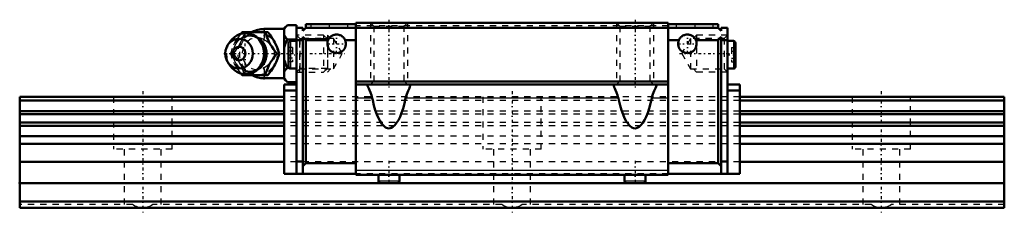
# Model space of a CAD drawing. Header units: millimetres. Extents: x -20 to 140, y -1 to 30.
import ezdxf

# ---------------------------------------------------------------- set-up
doc = ezdxf.new("R2010")
doc.units = ezdxf.units.MM
doc.linetypes.add('Center', pattern=[1.5, 0.45, -0.5, 0.05, -0.5])
doc.linetypes.add('Dashed', pattern=[2, 1, -1])
for name, color, linetype, lineweight in [('2d ConnectionPoints', 7, 'Continuous', 50), ('AM_0', 7, 'Continuous', 50), ('AM_4', 3, 'Continuous', 25), ('AM_5', 3, 'Continuous', 25), ('AM_7', 7, 'Center', 25), ('AM_9', 6, 'Dashed', 25)]:
    doc.layers.add(name, color=color, linetype=linetype, lineweight=lineweight)

# ---------------------------------------------------------------- blocks, each defined once
blk = doc.blocks.new('1_0ocxc1pdlag5rpr1s326mr3qr________0_in_HSR20M2A1SS160LG200BM6F43000_0')
at = {"layer": 'AM_0'}
for p, q in [((23, 29), (19.7, 29)), ((23.5, 29.62), (23, 29.12)), ((23, 29.12), (23, 20.88)), ((23.5, 29.62), (25, 29.62)), ((25, 29.62), (25, 29.2)), ((15.92, 28.19), (16.15, 28.5)), ((16.15, 28.5), (20.33, 28.5)), ((23.5, 27.31), (25, 27.31)), ((14.2, 26.96), (13.84, 26.44)), ((21.77, 25), (22.21, 25)), ((13.84, 23.56), (14.2, 23.04)), ((23.5, 22.69), (23.77, 22.69)), ((16.15, 21.5), (15.92, 21.8)), ((16.15, 21.5), (20.33, 21.5)), ((19.7, 21), (23, 21)), ((23, 20.88), (23.5, 20.38)), ((23.5, 20.38), (25, 20.38))]:
    blk.add_line(p, q, dxfattribs=at)
for points in [[(23.5, 29.62), (23.21, 29.3), (23.1, 29.13), (23, 28.96)], [(19.9, 28.5), (20.08, 27.95), (20.18, 27.67), (20.3, 27.38), (20.48, 26.98), (20.71, 26.55), (20.95, 26.15), (21.22, 25.75), (21.5, 25.37), (21.77, 25)], [(22.21, 25), (22.08, 25.36), (21.95, 25.73), (21.78, 26.13), (21.59, 26.53), (21.44, 26.81), (21.28, 27.09), (21.11, 27.38), (20.93, 27.66), (20.63, 28.09), (20.33, 28.5)], [(23, 27.97), (23.06, 27.86), (23.25, 27.58), (23.5, 27.31)], [(23.5, 27.31), (23.21, 26.67), (23.1, 26.33), (23, 25.99)], [(21.77, 25), (21.37, 24.45), (21.17, 24.17), (20.97, 23.88), (20.72, 23.48), (20.5, 23.05), (20.31, 22.65), (20.15, 22.25), (20.02, 21.87), (19.9, 21.5)], [(20.33, 21.5), (20.6, 21.86), (20.85, 22.23), (21.11, 22.63), (21.35, 23.03), (21.5, 23.31), (21.65, 23.59), (21.78, 23.88), (21.9, 24.16), (22.06, 24.59), (22.21, 25)], [(23, 24.01), (23.06, 23.8), (23.25, 23.24), (23.5, 22.69)], [(23.5, 22.69), (23.21, 22.37), (23.1, 22.2), (23, 22.03)], [(23, 21.04), (23.06, 20.94), (23.25, 20.65), (23.5, 20.38)]]:
    blk.add_lwpolyline(points, dxfattribs=at)
for centre, radius, start, end in [((19.7, 25), 4, 90, 118.6669), ((16.66, 25), 3.3, 270, 90), ((19.7, 25), 4, 241.224, 270)]:
    blk.add_arc(centre, radius, start, end, dxfattribs=at)
for major_axis in [(0, 2.42), (0, -1.12)]:
    blk.add_ellipse((15.65, 25), major_axis=major_axis, ratio=0.927184, dxfattribs=at)
blk.add_ellipse((16.66, 25), major_axis=(0, 3.3), ratio=0.927184, start_param=2.207257, end_param=7.217521, dxfattribs=at)
at = {"layer": 'AM_4'}
for p, q in [((19.7, 29), (19.7, 28.51)), ((19.7, 21.5), (19.7, 21))]:
    blk.add_line(p, q, dxfattribs=at)
blk.add_ellipse((17.47, 25), major_axis=(0, 2.97), ratio=0.927184, start_param=3.499913, end_param=5.924864, dxfattribs=at)
at = {"layer": 'AM_5', "linetype": 'Dashed'}
for p, q in [((25.54, 22), (25.54, 28)), ((30, 27.39), (25.54, 27.39)), ((30, 22.61), (25.54, 22.61))]:
    blk.add_line(p, q, dxfattribs=at)
at = {"layer": 'AM_7'}
for p, q in [((19.7, 20.8), (19.7, 29.2)), ((16.66, 21.54), (16.66, 28.47)), ((13.19, 25), (32.79, 25))]:
    blk.add_line(p, q, dxfattribs=at)
at = {"layer": 'AM_9'}
for p, q in [((19.7, 28.51), (19.7, 21.5)), ((29.39, 28), (25, 28)), ((30, 27.39), (29.39, 28)), ((29.39, 28), (29.39, 22)), ((30, 27.39), (30, 22.61)), ((14.28, 25), (14.71, 25)), ((19.95, 25.03), (19.95, 24.97)), ((23.77, 22.69), (25, 22.69)), ((29.39, 22), (30, 22.61)), ((25, 22), (29.39, 22))]:
    blk.add_line(p, q, dxfattribs=at)
for points in [[(16.58, 28.5), (16.46, 28.14), (16.32, 27.77), (16.16, 27.37), (15.96, 26.97), (15.82, 26.69), (15.66, 26.41), (15.49, 26.12), (15.31, 25.84), (15.01, 25.41), (14.71, 25)], [(18.69, 22.53), (18.59, 22.47), (18.39, 22.36), (18.18, 22.27), (17.96, 22.2), (17.74, 22.15), (17.52, 22.12), (17.29, 22.12), (17.06, 22.13), (16.84, 22.17), (16.62, 22.22), (16.4, 22.3), (16.2, 22.4), (16, 22.52), (15.81, 22.66), (15.63, 22.81), (15.46, 22.98), (15.31, 23.16), (15.18, 23.36), (15.06, 23.57), (14.96, 23.79), (14.87, 24.02), (14.8, 24.26), (14.75, 24.5), (14.73, 24.75), (14.72, 25), (14.72, 25.24), (14.75, 25.49), (14.8, 25.73), (14.87, 25.97), (14.95, 26.2), (15.05, 26.42), (15.17, 26.63), (15.31, 26.82), (15.45, 27.01), (15.62, 27.18), (15.79, 27.33), (15.98, 27.47), (16.18, 27.59), (16.38, 27.69), (16.59, 27.77), (16.81, 27.83), (17.04, 27.87), (17.26, 27.88), (17.49, 27.88), (17.71, 27.85), (17.93, 27.81), (18.15, 27.74), (18.36, 27.65), (18.57, 27.54), (18.7, 27.46)], [(14.98, 26.75), (15.09, 26.95), (15.34, 27.35), (15.6, 27.75), (15.88, 28.13), (15.92, 28.19)], [(18.7, 27.46), (18.76, 27.41), (18.95, 27.27), (19.12, 27.11), (19.28, 26.93), (19.37, 26.8)], [(20.81, 26.38), (20.48, 26.7), (20.08, 27.01), (19.7, 27.25)], [(14.28, 25), (14.4, 25.36), (14.53, 25.74), (14.57, 25.86)], [(21.28, 25.68), (21.09, 26.02), (20.84, 26.35), (20.81, 26.38)], [(20.84, 23.65), (21.1, 23.98), (21.28, 24.32), (21.39, 24.67), (21.42, 25.02), (21.38, 25.37), (21.28, 25.68)], [(14.55, 24.19), (14.53, 24.25), (14.4, 24.63), (14.28, 25)], [(14.71, 25), (14.97, 24.64), (15.23, 24.27), (15.49, 23.87), (15.73, 23.47), (15.88, 23.19), (16.03, 22.91), (16.16, 22.62), (16.28, 22.34), (16.44, 21.91), (16.58, 21.5)], [(15.92, 21.8), (15.88, 21.86), (15.61, 22.24), (15.35, 22.62), (15.1, 23.03), (14.98, 23.25)], [(19.39, 23.22), (19.29, 23.08), (19.13, 22.91), (18.96, 22.74), (18.78, 22.6), (18.69, 22.53)], [(19.7, 22.75), (20.16, 23.04), (20.54, 23.35), (20.84, 23.65)]]:
    blk.add_lwpolyline(points, dxfattribs=at)
blk.add_arc((19.7, 25), 4, 118.6669, 241.224, dxfattribs=at)
for centre, major_axis in [((17.2, 25), (0, -2.97)), ((18.68, 25), (0, -3.44))]:
    blk.add_ellipse(centre, major_axis=major_axis, ratio=0.927184, dxfattribs=at)
for centre, major_axis, start_param, end_param in [((17.47, 25), (0, 2.97), 5.924864, 7.27285), ((18.55, 25), (0, -2.57), 2.639469, 6.785309), ((16.66, 25), (0, 3.3), 0.934336, 2.207257), ((17.47, 25), (0, 2.97), 2.159001, 3.499913)]:
    blk.add_ellipse(centre, major_axis=major_axis, ratio=0.927184, start_param=start_param, end_param=end_param, dxfattribs=at)
blk = doc.blocks.new('2_HSR20M2ASSB_M6F_Slider_0_in_HSR20M2A1SS160LG200BM6F43000_0')
at = {"layer": 'AM_0'}
for p, q in [((26, 29.2), (25, 29.2)), ((25, 5.52), (25, 29.2)), ((26, 28.7), (26.5, 29.2)), ((26, 29.2), (26, 28.7)), ((26.5, 29.2), (26.5, 29.8)), ((26.5, 29.8), (34.6, 29.8)), ((26.5, 29.2), (93.5, 29.2)), ((34.6, 30), (34.6, 5.32)), ((85.4, 30), (34.6, 30)), ((85.4, 30), (85.4, 5.32)), ((93.5, 29.8), (85.4, 29.8)), ((93.5, 29.2), (93.5, 29.8)), ((94, 28.7), (93.5, 29.2)), ((94, 29.2), (95, 29.2)), ((94, 29.2), (94, 28.7)), ((95, 29.2), (95, 5.52)), ((26, 27.2), (25, 27.2)), ((26, 27.7), (26, 5.52)), ((26.5, 27.2), (26, 27.7)), ((30.13, 27.2), (26.5, 27.2)), ((26.5, 27.2), (26.5, 7.22)), ((34.6, 27.2), (32.87, 27.2)), ((85.4, 27.2), (87.13, 27.2)), ((89.87, 27.2), (93.5, 27.2)), ((93.5, 27.2), (94, 27.7)), ((93.5, 27.2), (93.5, 7.22)), ((94, 27.7), (94, 5.52)), ((94, 27.2), (95, 27.2)), ((23.7, 26.74), (23.7, 22.89)), ((25, 27.07), (24.03, 27.07)), ((95.97, 27.07), (95, 27.07)), ((96.3, 26.74), (96.3, 22.89)), ((24.03, 22.57), (25, 22.57)), ((95, 22.57), (95.97, 22.57)), ((23, 20), (23, 5.52)), ((23, 20), (25, 20)), ((85.4, 20.5), (34.6, 20.5)), ((85.4, 20), (34.6, 20)), ((36.5, 20), (36.5, 19.92)), ((43.5, 19.92), (43.5, 20)), ((76.5, 20), (76.5, 19.92)), ((83.5, 19.92), (83.5, 20)), ((97, 20), (95, 20)), ((97, 20), (97, 5.52)), ((23, 19), (25, 19)), ((97, 19), (95, 19)), ((25, 7.52), (26, 7.52)), ((26, 6.72), (26.5, 7.22)), ((34.6, 7.22), (26.5, 7.22)), ((85.4, 7.22), (93.5, 7.22)), ((94, 6.72), (93.5, 7.22)), ((95, 7.52), (94, 7.52)), ((34.6, 5.52), (23, 5.52)), ((85.4, 5.32), (34.6, 5.32)), ((38.28, 5.32), (38.28, 4.34)), ((41.72, 4.34), (41.72, 5.32)), ((78.28, 5.32), (78.28, 4.34)), ((81.72, 4.34), (81.72, 5.32)), ((85.4, 5.52), (97, 5.52)), ((38.63, 4), (41.37, 4)), ((78.63, 4), (81.37, 4))]:
    blk.add_line(p, q, dxfattribs=at)
for points in [[(30.13, 27.2), (30.18, 27.32), (30.25, 27.43), (30.33, 27.54), (30.41, 27.63), (30.51, 27.72), (30.61, 27.81), (30.72, 27.88), (30.83, 27.94), (30.95, 28), (31.08, 28.04), (31.2, 28.07), (31.33, 28.09), (31.46, 28.1), (31.59, 28.1), (31.72, 28.08), (31.85, 28.06), (31.98, 28.02), (32.1, 27.97), (32.22, 27.92), (32.33, 27.85), (32.44, 27.77), (32.53, 27.69), (32.62, 27.59), (32.71, 27.49), (32.78, 27.38), (32.84, 27.27), (32.87, 27.2)], [(89.87, 27.2), (89.82, 27.32), (89.75, 27.43), (89.67, 27.54), (89.59, 27.63), (89.49, 27.72), (89.39, 27.81), (89.28, 27.88), (89.17, 27.94), (89.05, 28), (88.92, 28.04), (88.8, 28.07), (88.67, 28.09), (88.54, 28.1), (88.41, 28.1), (88.28, 28.08), (88.15, 28.06), (88.02, 28.02), (87.9, 27.97), (87.78, 27.92), (87.67, 27.85), (87.56, 27.77), (87.47, 27.69), (87.38, 27.59), (87.29, 27.49), (87.22, 27.38), (87.16, 27.27), (87.13, 27.2)], [(36.5, 19.92), (36.53, 19.78), (36.6, 19.58), (36.71, 19.34), (36.84, 19.05), (37, 18.67), (37.15, 18.25), (37.22, 18.01), (37.28, 17.77)], [(42.72, 17.77), (42.8, 18.09), (42.9, 18.4), (43.01, 18.69), (43.12, 18.96), (43.23, 19.2), (43.33, 19.41), (43.42, 19.64), (43.48, 19.82), (43.5, 19.92)], [(76.5, 19.92), (76.53, 19.78), (76.6, 19.58), (76.71, 19.34), (76.84, 19.05), (77, 18.67), (77.15, 18.25), (77.22, 18.01), (77.28, 17.77)], [(82.72, 17.77), (82.8, 18.09), (82.9, 18.4), (83.01, 18.69), (83.12, 18.96), (83.23, 19.2), (83.33, 19.41), (83.42, 19.64), (83.48, 19.82), (83.5, 19.92)], [(42.72, 17.77), (42.51, 16.9), (42.29, 16.11), (42.05, 15.39), (41.8, 14.76), (41.53, 14.21), (41.25, 13.75), (40.96, 13.38), (40.66, 13.12), (40.36, 12.95), (40.06, 12.88), (39.75, 12.91), (39.45, 13.04), (39.15, 13.27), (38.86, 13.6), (38.57, 14.03), (38.3, 14.54), (38.04, 15.15), (37.79, 15.83), (37.57, 16.6), (37.36, 17.44), (37.28, 17.77)], [(82.72, 17.77), (82.51, 16.9), (82.29, 16.11), (82.05, 15.39), (81.8, 14.76), (81.53, 14.21), (81.25, 13.75), (80.96, 13.38), (80.66, 13.12), (80.36, 12.95), (80.06, 12.88), (79.75, 12.91), (79.45, 13.04), (79.15, 13.27), (78.86, 13.6), (78.57, 14.03), (78.3, 14.54), (78.04, 15.15), (77.79, 15.83), (77.57, 16.6), (77.36, 17.44), (77.28, 17.77)]]:
    blk.add_lwpolyline(points, dxfattribs=at)
for centre, radius, start, end in [((31.5, 26.6), 1.5, 156.4218, 23.5782), ((88.5, 26.6), 1.5, 156.4218, 23.5782), ((24.03, 26.74), 0.325, 90, 180), ((95.97, 26.74), 0.325, 0, 90), ((24.03, 22.89), 0.325, 180, 270), ((95.97, 22.89), 0.325, 270, 360), ((38.63, 4.34), 0.343, 180, 270), ((41.37, 4.34), 0.343, 270, 0), ((78.63, 4.34), 0.343, 180, 270), ((81.37, 4.34), 0.343, 270, 0)]:
    blk.add_arc(centre, radius, start, end, dxfattribs=at)
at = {"layer": 'AM_4'}
for p, q in [((24.03, 27.07), (24.03, 22.57)), ((95.97, 27.07), (95.97, 22.57)), ((37.28, 17.77), (34.6, 17.77)), ((77.28, 17.77), (42.72, 17.77)), ((85.4, 17.77), (82.72, 17.77)), ((85.4, 6.06), (34.6, 6.06)), ((38.28, 4.34), (41.72, 4.34)), ((78.28, 4.34), (81.72, 4.34))]:
    blk.add_line(p, q, dxfattribs=at)
at = {"layer": 'AM_5', "linetype": 'Dashed'}
for p, q in [((37, 30), (37, 20)), ((43, 30), (43, 20)), ((77, 30), (77, 20)), ((83, 30), (83, 20)), ((30.5, 27.46), (30, 28)), ((30, 28), (30, 22)), ((89.5, 27.46), (90, 28)), ((95, 28), (90, 28)), ((90, 28), (90, 22)), ((30.5, 22.54), (30, 22)), ((89.5, 22.54), (90, 22)), ((95, 22), (90, 22))]:
    blk.add_line(p, q, dxfattribs=at)
at = {"layer": 'AM_7'}
for p, q in [((40, 30.5), (40, 19.5)), ((80, 30.5), (80, 19.5)), ((30.3, 29.83), (30.3, 29.17)), ((89.7, 29.83), (89.7, 29.17)), ((31.5, 25.02), (31.5, 28.18)), ((88.5, 25.02), (88.5, 28.18)), ((29.93, 26.6), (33.08, 26.6)), ((86.92, 26.6), (90.08, 26.6)), ((23.64, 24.82), (25.06, 24.82)), ((87.21, 25), (95.37, 25)), ((94.94, 24.82), (96.36, 24.82)), ((40, 7.6), (40, 3.83)), ((80, 7.6), (80, 3.83))]:
    blk.add_line(p, q, dxfattribs=at)
at = {"layer": 'AM_9'}
for p, q in [((27.3, 29.8), (27.3, 29.2)), ((33.3, 29.2), (33.3, 29.8)), ((85.4, 29.5), (34.6, 29.5)), ((37, 30), (37.54, 29.46)), ((37.54, 29.46), (37.54, 20.54)), ((37.54, 29.46), (42.46, 29.46)), ((42.46, 29.46), (43, 30)), ((42.46, 20.54), (42.46, 29.46)), ((77, 30), (77.54, 29.46)), ((77.54, 29.46), (77.54, 20.54)), ((77.54, 29.46), (82.46, 29.46)), ((82.46, 29.46), (83, 30)), ((82.46, 20.54), (82.46, 29.46)), ((86.7, 29.8), (86.7, 29.2)), ((92.7, 29.2), (92.7, 29.8)), ((25.54, 27.46), (25, 28)), ((31, 27.46), (25.54, 27.46)), ((25.54, 27.46), (25.54, 22.54)), ((32.42, 25), (31, 27.46)), ((31, 27.46), (31, 22.54)), ((89, 27.46), (87.58, 25)), ((94.46, 27.46), (89, 27.46)), ((89, 27.46), (89, 22.54)), ((95, 28), (94.46, 27.46)), ((94.46, 27.46), (94.46, 22.54)), ((24.35, 25.97), (23.7, 25.97)), ((24.35, 25.97), (24.35, 23.66)), ((95.65, 25.97), (96.3, 25.97)), ((95.65, 25.97), (95.65, 23.66)), ((24.35, 25.39), (23.7, 25.39)), ((24.35, 24.24), (23.7, 24.24)), ((31, 22.54), (32.42, 25)), ((87.58, 25), (89, 22.54)), ((95.65, 25.39), (96.3, 25.39)), ((95.65, 24.24), (96.3, 24.24)), ((24.35, 23.66), (23.7, 23.66)), ((25, 22), (25.54, 22.54)), ((25.54, 22.54), (31, 22.54)), ((89, 22.54), (94.46, 22.54)), ((94.46, 22.54), (95, 22)), ((95.65, 23.66), (96.3, 23.66)), ((37.54, 20.54), (37, 20)), ((37.54, 20.54), (42.46, 20.54)), ((43, 20), (42.46, 20.54)), ((77.54, 20.54), (77, 20)), ((77.54, 20.54), (82.46, 20.54)), ((83, 20), (82.46, 20.54)), ((97, 18), (23, 18)), ((97, 17.39), (23, 17.39)), ((97, 15.69), (23, 15.69)), ((97, 15.16), (23, 15.16)), ((97, 13.83), (23, 13.83)), ((97, 13.31), (23, 13.31)), ((97, 11.6), (23, 11.6)), ((97, 10.38), (23, 10.38)), ((97, 7.45), (23, 7.45)), ((85.4, 5.52), (34.6, 5.52)), ((38.28, 5.52), (38.28, 5.32)), ((41.72, 5.32), (41.72, 5.52)), ((78.28, 5.52), (78.28, 5.32)), ((81.72, 5.32), (81.72, 5.52))]:
    blk.add_line(p, q, dxfattribs=at)
blk = doc.blocks.new('3_HSR20M2A116020_Rail_0_in_HSR20M2A1SS160LG200BM6F43000_0')
at = {"layer": 'AM_0'}
for p, q in [((23, 18), (-20, 18)), ((-20, 18), (-20, 0)), ((140, 18), (97, 18)), ((140, 18), (140, 0)), ((23, 17.39), (-20, 17.39)), ((140, 17.39), (97, 17.39)), ((23, 15.69), (-20, 15.69)), ((23, 15.16), (-20, 15.16)), ((140, 15.69), (97, 15.69)), ((140, 15.16), (97, 15.16)), ((23, 13.83), (-20, 13.83)), ((23, 13.31), (-20, 13.31)), ((140, 13.83), (97, 13.83)), ((140, 13.31), (97, 13.31)), ((23, 11.6), (-20, 11.6)), ((140, 11.6), (97, 11.6)), ((23, 10.38), (-20, 10.38)), ((140, 10.38), (97, 10.38)), ((23, 7.45), (-20, 7.45)), ((140, 7.45), (97, 7.45)), ((38.62, 4), (-20, 4)), ((78.62, 4), (41.38, 4)), ((140, 4), (81.38, 4)), ((140, 1), (-20, 1)), ((140, 0), (-20, 0))]:
    blk.add_line(p, q, dxfattribs=at)
at = {"layer": 'AM_7'}
for p, q in [((0, 18.9), (0, -0.9)), ((60, 18.9), (60, -0.9)), ((120, 18.9), (120, -0.9))]:
    blk.add_line(p, q, dxfattribs=at)
at = {"layer": 'AM_9'}
for p, q in [((-4.75, 18), (-4.75, 9.5)), ((4.75, 9.5), (4.75, 18)), ((97, 18), (23, 18)), ((55.25, 18), (55.25, 9.5)), ((64.75, 9.5), (64.75, 18)), ((115.25, 18), (115.25, 9.5)), ((124.75, 9.5), (124.75, 18)), ((97, 17.39), (23, 17.39)), ((97, 15.69), (23, 15.69)), ((97, 15.16), (23, 15.16)), ((97, 13.83), (23, 13.83)), ((97, 13.31), (23, 13.31)), ((97, 11.6), (23, 11.6)), ((97, 10.38), (23, 10.38)), ((4.75, 9.5), (-4.75, 9.5)), ((-3, 9.5), (-3, 0.5)), ((3, 0.5), (3, 9.5)), ((64.75, 9.5), (55.25, 9.5)), ((57, 9.5), (57, 0.5)), ((63, 0.5), (63, 9.5)), ((124.75, 9.5), (115.25, 9.5)), ((117, 9.5), (117, 0.5)), ((123, 0.5), (123, 9.5)), ((97, 7.45), (23, 7.45)), ((41.38, 4), (38.62, 4)), ((81.38, 4), (78.62, 4)), ((-1.66, 0.5), (-20, 0.5)), ((58.34, 0.5), (1.66, 0.5)), ((118.34, 0.5), (61.66, 0.5)), ((140, 0.5), (121.66, 0.5))]:
    blk.add_line(p, q, dxfattribs=at)
for points in [[(0, 0), (-0.26, 0.01), (-0.52, 0.05), (-0.78, 0.1), (-1.03, 0.18), (-1.27, 0.28), (-1.5, 0.4), (-1.66, 0.5)], [(1.66, 0.5), (1.43, 0.36), (1.2, 0.25), (0.95, 0.16), (0.7, 0.08), (0.45, 0.03), (0.19, 0.01), (0, 0)], [(60, 0), (59.74, 0.01), (59.48, 0.05), (59.22, 0.1), (58.97, 0.18), (58.73, 0.28), (58.5, 0.4), (58.34, 0.5)], [(61.66, 0.5), (61.43, 0.36), (61.2, 0.25), (60.95, 0.16), (60.7, 0.08), (60.45, 0.03), (60.19, 0.01), (60, 0)], [(120, 0), (119.74, 0.01), (119.48, 0.05), (119.22, 0.1), (118.97, 0.18), (118.73, 0.28), (118.5, 0.4), (118.34, 0.5)], [(121.66, 0.5), (121.43, 0.36), (121.2, 0.25), (120.95, 0.16), (120.7, 0.08), (120.45, 0.03), (120.19, 0.01), (120, 0)]]:
    blk.add_lwpolyline(points, dxfattribs=at)

msp = doc.modelspace()

# ---------------------------------------------------------------- linework, layer by layer
at = {"layer": '2d ConnectionPoints'}
for p in [(25, 25), (95, 25), (-20, 4), (60, 4), (0, 0), (0, 0)]:
    msp.add_point(p, dxfattribs=at)

# ---------------------------------------------------------------- block references
for name in ['2_HSR20M2ASSB_M6F_Slider_0_in_HSR20M2A1SS160LG200BM6F43000_0', '1_0ocxc1pdlag5rpr1s326mr3qr________0_in_HSR20M2A1SS160LG200BM6F43000_0', '3_HSR20M2A116020_Rail_0_in_HSR20M2A1SS160LG200BM6F43000_0']:
    msp.add_blockref(name, (0, 0))

doc.saveas('drawing.dxf')
